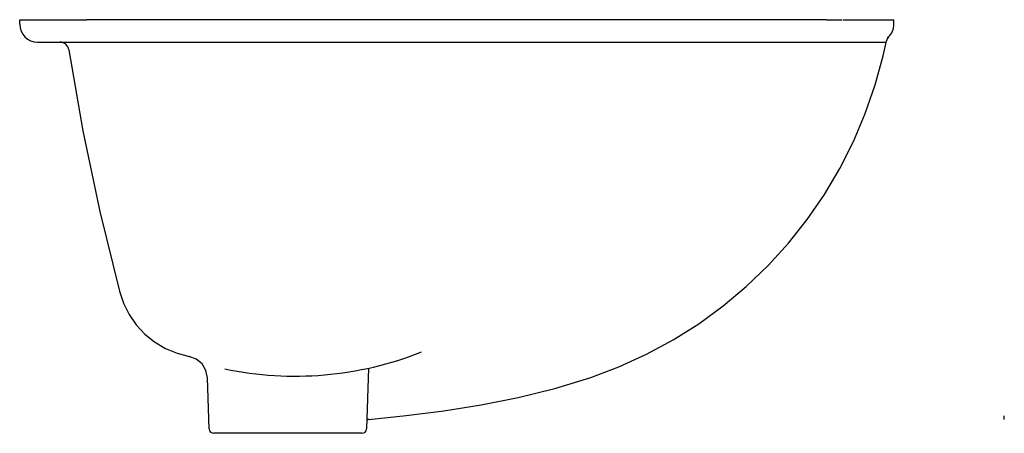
# Model space of a CAD drawing. Header units: millimetres. Extents: x 0 to 0.439, y 0 to 0.184.
import ezdxf

# ---------------------------------------------------------------- set-up
doc = ezdxf.new("R2010")
doc.units = ezdxf.units.MM
doc.header["$LTSCALE"] = 0.1
doc.layers.add('BLOCKS', color=3, linetype='Continuous')

msp = doc.modelspace()

# ---------------------------------------------------------------- linework, layer by layer
at = {"layer": 'BLOCKS'}
for p, q in [((0, 0.1824999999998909), (0, 0.1844999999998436)), ((0, 0.1844999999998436), (0.006514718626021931, 0.1844999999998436)), ((0.006514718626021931, 0.1844999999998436), (0.02282498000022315, 0.1844999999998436)), ((0.02300000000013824, 0.1844999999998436), (0.03000000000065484, 0.1844999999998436)), ((0.08446879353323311, 0.1844999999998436), (0.03000000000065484, 0.1844999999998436)), ((0.1950000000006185, 0.1844999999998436), (0.08446879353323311, 0.1844999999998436)), ((0.3583076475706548, 0.1844999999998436), (0.1950000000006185, 0.1844999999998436)), ((0.3600000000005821, 0.1844999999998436), (0.3583076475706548, 0.1844999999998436)), ((0.3600000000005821, 0.1844999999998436), (0.3670000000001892, 0.1844999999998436)), ((0.3673500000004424, 0.1844999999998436), (0.3816237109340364, 0.1844999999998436)), ((0.3816237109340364, 0.1844999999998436), (0.3834852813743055, 0.1844999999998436)), ((0.3834852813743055, 0.1844999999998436), (0.3900000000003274, 0.1844999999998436)), ((0.3900000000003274, 0.1824999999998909), (0.3900000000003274, 0.1844999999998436)), ((0.3872933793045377, 0.176430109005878), (0.3876284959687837, 0.1768278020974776)), ((0.007999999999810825, 0.1744999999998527), (0.386548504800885, 0.1744999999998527)), ((0.1556446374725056, 0.02905541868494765), (0.1546974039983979, 0.00193020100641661)), ((0.0845625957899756, 0.00193020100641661), (0.0837650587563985, 0.02476867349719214)), ((0.4392664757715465, 0.006229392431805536), (0.4392664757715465, 0.0078624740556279)), ((0.15269862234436, 0), (0.08656137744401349, 0)), ((0.09612671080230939, 0), (0.08656137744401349, 0))]:
    msp.add_line(p, q, dxfattribs=at)
at = {"layer": 'BLOCKS', "flags": 128}
for points in [[(0.3876301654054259, 0.1768165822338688), (0.3870139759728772, 0.1759936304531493), (0.3866634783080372, 0.1750271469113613)], [(0.1557200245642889, 0.006219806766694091), (0.1724585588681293, 0.00794082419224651), (0.1891871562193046, 0.0100593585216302), (0.2058429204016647, 0.01269533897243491), (0.2223629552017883, 0.01596869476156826), (0.2386843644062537, 0.01999935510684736), (0.2547442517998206, 0.02490724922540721), (0.2673375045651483, 0.02965920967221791), (0.27962232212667, 0.03527143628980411), (0.2915181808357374, 0.04170002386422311), (0.3029445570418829, 0.04890106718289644), (0.313820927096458, 0.05683066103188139), (0.3241280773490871, 0.06548504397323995), (0.3338614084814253, 0.07484635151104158), (0.3429594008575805, 0.08484723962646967), (0.3513605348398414, 0.09542036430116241), (0.359003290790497, 0.1064983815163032), (0.3658794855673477, 0.1180929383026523), (0.3719752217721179, 0.1301680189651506), (0.3772549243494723, 0.1426386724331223), (0.3816830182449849, 0.1554199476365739), (0.3852239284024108, 0.1684268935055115), (0.3866634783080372, 0.1750271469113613)], [(0.02189975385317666, 0.1711169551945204), (0.02818492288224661, 0.134935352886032), (0.03570438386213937, 0.09900178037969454), (0.04445287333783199, 0.06334081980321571)], [(0.04445287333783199, 0.06334081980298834), (0.04626145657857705, 0.05802054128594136), (0.04880099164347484, 0.05300784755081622), (0.05201419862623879, 0.04839906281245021), (0.0558457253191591, 0.0442872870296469), (0.0602116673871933, 0.04075116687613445), (0.06503372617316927, 0.03786411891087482), (0.07020946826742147, 0.03567841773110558), (0.07564329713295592, 0.03424286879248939)], [(0.08376505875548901, 0.02476867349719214), (0.08310284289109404, 0.02805840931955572), (0.08136331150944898, 0.03092806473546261), (0.07879530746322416, 0.03308529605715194), (0.07564329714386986, 0.03424286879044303)]]:
    msp.add_lwpolyline(points, dxfattribs=at)
at = {"layer": 'BLOCKS'}
for centre, radius, start, end in [((0.007999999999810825, 0.1824999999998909), 0.008000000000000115, 180, 270), ((0.3820000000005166, 0.1824999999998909), 0.008000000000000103, 314.7303141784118, 0), ((0.01794761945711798, 0.1704999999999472), 0.004000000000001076, 8.872651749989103, 90), ((0.1228061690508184, 0.178582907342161), 0.1530909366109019, 258.2000533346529, 291.6288111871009), ((0.1558130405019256, 0.005224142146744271), 0.001000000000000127, 95.33713572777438, 178.0000000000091), ((0.08656137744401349, 0.001999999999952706), 0.00200000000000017, 182.0000000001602, 270), ((0.15269862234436, 0.001999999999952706), 0.00200000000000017, 270, 357.9999999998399)]:
    msp.add_arc(centre, radius, start, end, dxfattribs=at)

doc.saveas('drawing.dxf')
